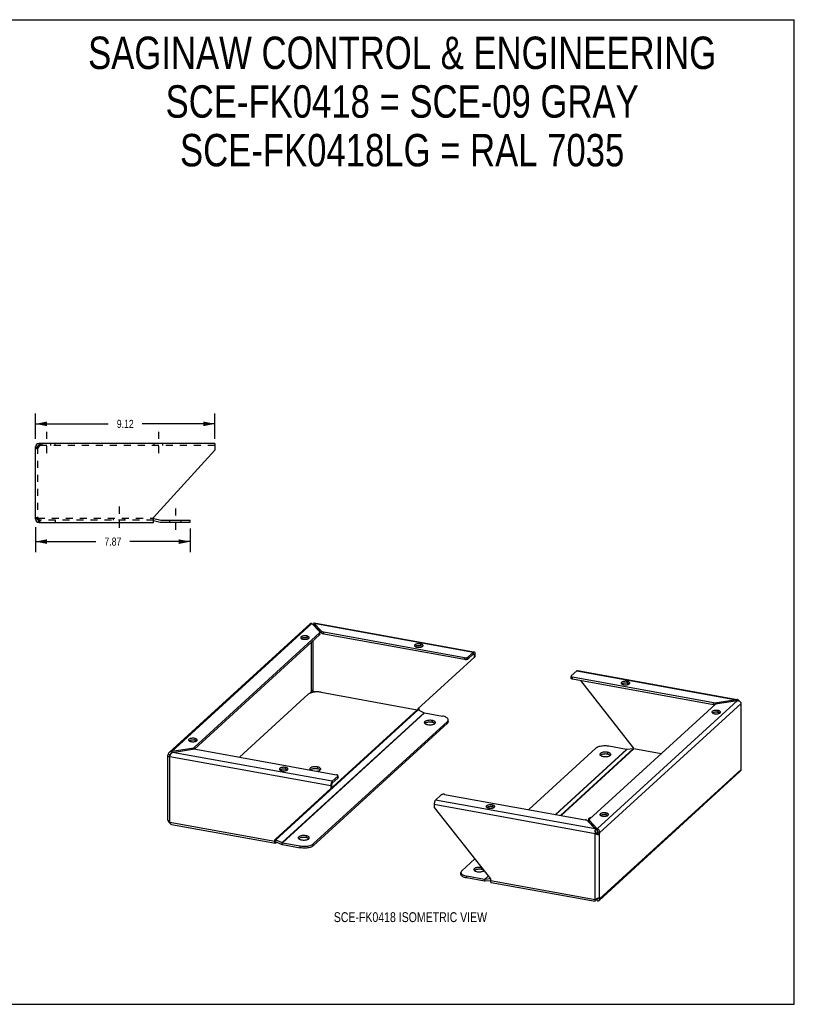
# Model space of a CAD drawing. Header units: inches. Extents: x 0 to 64.7, y 0 to 50.
# Tile 2 of 2: x 25.3 to 64.7, y 0 to 50. Entities that reach past the tile are written whole.
import ezdxf

# ---------------------------------------------------------------- set-up
doc = ezdxf.new("R2010")
doc.units = ezdxf.units.IN
doc.header["$LTSCALE"] = 3.558824
doc.header["$MEASUREMENT"] = 0
doc.linetypes.add('DASHED', pattern=[0.2, 0.1, -0.1])
doc.linetypes.add('HIDDEN', pattern=[0.2, 0.1, -0.1])
doc.layers.get('0').update_dxf_attribs({"linetype": 'CONTINUOUS'})
doc.layers.add('DEFAULT_2', color=8, linetype='HIDDEN')
doc.layers.add('DIMENSIONS', color=7, linetype='CONTINUOUS')
doc.styles.get("Standard").update_dxf_attribs({"font": 'txt', "width": 0.8})
doc.dimstyles.new('DIMSTYLE_1', dxfattribs={"dimtxt": 0.411765, "dimasz": 0.588235, "dimexe": 0.09, "dimexo": 0.07, "dimgap": 0.035, "dimtad": 0, "dimtih": 1, "dimtoh": 1, "dimzin": 4, "dimdsep": 46, "dimtxsty": 'Standard', "dimblk": '_FILLED', "dimblk1": '_FILLED', "dimblk2": '_FILLED', "dimcen": 0.09, "dimadec": 0, "dimazin": 0, "dimtfac": 1, "dimtofl": 0, "dimtmove": 0, "dimatfit": 3, "dimldrblk": '_FILLED', "dimfxl": 1, "dimtolj": 1, "dimtzin": 4, "dimarcsym": 0})

# ---------------------------------------------------------------- blocks, each defined once
blk = doc.blocks.new('_FILLED')
at = {"color": 0, "linetype": 'ByBlock'}
blk.add_solid([(0, 0), (-1, 0.2), (-1, -0.2)], dxfattribs=at)
blk = doc.blocks.new('*D3')
at = {"layer": 'DIMENSIONS', "color": 2, "linetype": 'Continuous'}
for p, q in [((26.144, 28.72), (26.144, 30.005)), ((35.267, 28.72), (35.267, 30.005)), ((26.144, 29.476), (29.841, 29.476)), ((35.267, 29.476), (31.57, 29.476))]:
    blk.add_line(p, q, dxfattribs=at)
at = {"layer": 'DIMENSIONS', "color": 2, "linetype": 'Continuous', "xscale": 0.5882352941, "yscale": 0.5882352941, "zscale": 0.5882352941, "rotation": 180}
blk.add_blockref('_FILLED', (26.144, 29.476), dxfattribs=at)
at = {"layer": 'DIMENSIONS', "color": 2, "linetype": 'Continuous', "xscale": 0.5882352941, "yscale": 0.5882352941, "zscale": 0.5882352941}
blk.add_blockref('_FILLED', (35.267, 29.476), dxfattribs=at)
at = {"layer": 'DIMENSIONS', "color": 2, "linetype": 'Continuous', "insert": (30.706, 29.682), "char_height": 0.4118, "width": 1.31765, "attachment_point": 2, "line_spacing_factor": 0.9}
blk.add_mtext('9.12', dxfattribs=at)
blk = doc.blocks.new('*D4')
at = {"layer": 'DIMENSIONS', "color": 2, "linetype": 'Continuous'}
for p, q in [((26.144, 24.23), (26.144, 22.967)), ((34.013, 24.17), (34.013, 22.967)), ((26.144, 23.496), (29.214, 23.496)), ((34.013, 23.496), (30.943, 23.496))]:
    blk.add_line(p, q, dxfattribs=at)
at = {"layer": 'DIMENSIONS', "color": 2, "linetype": 'Continuous', "xscale": 0.5882352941, "yscale": 0.5882352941, "zscale": 0.5882352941, "rotation": 180}
blk.add_blockref('_FILLED', (26.144, 23.496), dxfattribs=at)
at = {"layer": 'DIMENSIONS', "color": 2, "linetype": 'Continuous', "xscale": 0.5882352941, "yscale": 0.5882352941, "zscale": 0.5882352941}
blk.add_blockref('_FILLED', (34.013, 23.496), dxfattribs=at)
at = {"layer": 'DIMENSIONS', "color": 2, "linetype": 'Continuous', "insert": (30.078, 23.702), "char_height": 0.4118, "width": 1.31765, "attachment_point": 2, "line_spacing_factor": 0.9}
blk.add_mtext('7.87', dxfattribs=at)

msp = doc.modelspace()

# ---------------------------------------------------------------- linework, layer by layer
at = {"color": 7, "linetype": 'Continuous'}
for p, q in [((0, 50), (64.706, 50)), ((64.706, 0), (64.706, 50)), ((26.144, 28.308), (26.248, 28.308)), ((26.311, 28.475), (26.311, 28.371)), ((26.329, 28.371), (26.311, 28.371)), ((26.248, 24.641), (26.144, 24.641)), ((26.25, 24.669), (26.252, 24.679)), ((26.271, 24.594), (26.271, 24.667)), ((26.311, 24.475), (26.311, 24.579)), ((26.311, 24.579), (26.329, 24.579)), ((32.144, 24.574), (32.483, 24.483)), ((34.013, 24.478), (34.013, 24.582)), ((32.526, 24.478), (34.013, 24.478)), ((40.274, 19.275), (40.271, 19.27)), ((40.294, 19.358), (40.294, 19.263)), ((40.683, 18.85), (40.294, 19.263)), ((40.327, 19.227), (40.296, 19.233)), ((40.578, 18.765), (34.22, 12.957)), ((39.929, 18.705), (39.929, 18.61)), ((40.024, 18.576), (40.01, 18.584)), ((40.578, 18.765), (40.578, 18.86)), ((40.597, 18.802), (40.597, 18.86)), ((40.683, 18.85), (40.683, 18.945)), ((40.799, 18.8), (40.799, 18.895)), ((47.953, 17.504), (40.799, 18.8)), ((40.167, 15.878), (40.167, 18.39)), ((40.249, 15.891), (40.249, 18.465)), ((45.709, 18.298), (45.709, 18.203)), ((45.805, 18.169), (45.79, 18.178)), ((48.474, 17.639), (45.579, 15.001)), ((47.953, 17.504), (47.953, 17.599)), ((48.118, 17.53), (48.406, 17.793)), ((48.118, 17.53), (48.118, 17.625)), ((48.432, 17.76), (48.38, 17.769)), ((48.406, 17.793), (48.406, 17.888)), ((48.431, 17.77), (48.432, 17.76)), ((48.432, 17.76), (48.474, 17.798)), ((48.432, 17.76), (48.432, 17.601)), ((53.363, 16.558), (53.363, 16.653)), ((53.438, 16.511), (53.438, 16.606)), ((60.592, 15.216), (53.438, 16.511)), ((56.541, 13.016), (53.855, 16.436)), ((56.215, 16.395), (56.215, 16.3)), ((56.311, 16.266), (56.296, 16.275)), ((40.167, 15.878), (40.064, 15.785)), ((40.181, 15.924), (40.175, 15.909)), ((40.187, 15.939), (40.181, 15.924)), ((40.201, 15.967), (40.207, 15.958)), ((40.412, 15.862), (40.249, 15.891)), ((45.579, 15.001), (45.579, 14.951)), ((60.592, 15.216), (60.592, 15.311)), ((60.663, 15.208), (60.647, 15.209)), ((60.76, 15.26), (60.76, 15.309)), ((61.775, 15.467), (61.775, 15.421)), ((45.597, 14.943), (45.621, 14.965)), ((60.826, 14.92), (60.826, 14.825)), ((60.922, 14.791), (60.907, 14.8)), ((40.261, 8.05), (47.074, 14.274)), ((45.947, 14.273), (45.93, 14.26)), ((46.3, 14.412), (46.3, 14.317)), ((46.44, 14.261), (46.42, 14.275)), ((46.441, 14.26), (46.44, 14.261)), ((47.074, 14.274), (47.074, 14.369)), ((47.117, 14.357), (47.117, 14.452)), ((47.117, 14.357), (47.117, 14.351)), ((34.235, 13.503), (34.235, 13.408)), ((34.207, 12.957), (34.207, 13.04)), ((34.33, 13.374), (34.316, 13.382)), ((56.541, 12.967), (56.541, 13.016)), ((32.886, 12.681), (32.981, 12.664)), ((32.976, 12.632), (32.978, 12.648)), ((32.978, 12.648), (32.981, 12.664)), ((33.016, 12.696), (32.981, 12.664)), ((33.069, 12.834), (33.069, 12.765)), ((34.084, 12.945), (34.084, 12.992)), ((54.866, 12.658), (54.848, 12.645)), ((55.218, 12.797), (55.218, 12.702)), ((55.359, 12.646), (55.339, 12.66)), ((55.359, 12.645), (55.359, 12.646)), ((38.846, 12.028), (38.846, 11.933)), ((40.477, 12.052), (40.477, 11.957)), ((38.941, 11.899), (38.927, 11.907)), ((40.125, 11.914), (40.107, 11.9)), ((40.618, 11.901), (40.598, 11.916)), ((40.618, 11.9), (40.618, 11.901)), ((41.509, 11.492), (41.509, 11.587)), ((41.519, 11.513), (41.519, 11.587)), ((41.195, 11.149), (41.153, 11.11)), ((41.195, 11.149), (41.195, 10.99)), ((41.509, 11.492), (41.22, 11.229)), ((41.22, 11.229), (41.22, 11.324)), ((41.153, 10.951), (41.195, 10.99)), ((49.351, 10.125), (49.351, 10.03)), ((49.447, 9.996), (49.432, 10.005)), ((55.132, 9.718), (55.132, 9.623)), ((55.227, 9.589), (55.213, 9.598)), ((32.894, 9.33), (32.886, 9.331)), ((54.282, 9.35), (54.264, 9.337)), ((54.286, 9.352), (54.282, 9.35)), ((54.286, 9.269), (54.286, 9.332)), ((54.3, 9.237), (54.3, 9.332)), ((54.69, 8.824), (54.3, 9.237)), ((39.893, 8.559), (39.893, 8.464)), ((54.589, 8.903), (54.589, 8.85)), ((54.591, 8.676), (54.634, 8.715)), ((54.676, 8.648), (54.666, 8.663)), ((54.681, 8.64), (54.676, 8.648)), ((54.689, 8.653), (54.681, 8.639)), ((54.689, 8.631), (54.681, 8.64)), ((54.696, 8.667), (54.689, 8.653)), ((54.719, 8.6), (54.689, 8.631)), ((54.69, 8.919), (54.69, 8.824)), ((54.702, 8.682), (54.696, 8.667)), ((54.708, 8.697), (54.702, 8.682)), ((54.716, 8.728), (54.811, 8.711)), ((38.342, 8.315), (38.3, 8.277)), ((38.342, 8.315), (38.342, 8.39)), ((38.342, 8.304), (38.342, 8.315)), ((38.347, 8.286), (38.366, 8.353)), ((38.349, 8.262), (38.66, 8.122)), ((38.367, 8.254), (38.367, 8.186)), ((38.66, 8.122), (38.685, 8.21)), ((38.7, 8.11), (38.7, 8.205)), ((38.7, 8.11), (39.601, 7.947)), ((39.541, 8.421), (39.523, 8.407)), ((39.601, 7.947), (39.601, 8.042)), ((40.034, 8.408), (40.014, 8.423)), ((40.035, 8.407), (40.034, 8.408)), ((40.261, 8.05), (40.261, 8.145)), ((47.766, 6.6), (47.766, 6.695)), ((48.063, 6.415), (48.063, 6.51)), ((48.46, 6.806), (48.442, 6.792)), ((48.812, 6.939), (48.812, 6.849)), ((48.964, 6.251), (48.063, 6.415)), ((48.964, 6.251), (48.964, 6.346)), ((49.003, 6.249), (48.978, 6.346)), ((49.264, 6.272), (49.003, 6.249)), ((54.589, 5.249), (54.589, 5.301)), ((54.678, 5.372), (54.69, 5.359)), ((54.713, 5.381), (54.69, 5.359)), ((54.69, 5.264), (54.69, 5.359)), ((54.709, 5.393), (54.712, 5.387)), ((54.712, 5.387), (54.718, 5.372)), ((54.811, 5.361), (54.716, 5.378)), ((0, 0), (64.706, 0))]:
    msp.add_line(p, q, dxfattribs=at)
at = {"color": 2, "linetype": 'DASHED'}
for p, q in [((26.707, 29.063), (26.707, 27.783)), ((32.394, 29.063), (32.394, 27.783)), ((30.396, 25.271), (30.396, 23.991)), ((33.263, 25.17), (33.263, 23.889))]:
    msp.add_line(p, q, dxfattribs=at)
at = {"color": 3, "linetype": 'Continuous'}
for p, q in [((26.144, 24.641), (26.144, 28.308)), ((35.267, 28.475), (26.311, 28.475)), ((26.311, 28.308), (26.318, 28.334)), ((26.341, 28.406), (26.349, 28.426)), ((32.144, 24.724), (35.267, 28.134)), ((35.267, 28.475), (35.267, 28.134)), ((26.318, 24.615), (26.311, 24.641)), ((26.349, 24.524), (26.341, 24.544)), ((32.144, 24.475), (32.144, 24.724)), ((32.161, 24.677), (32.51, 24.584)), ((32.526, 24.582), (34.013, 24.582)), ((26.311, 24.475), (32.144, 24.475)), ((32.94, 12.79), (40.097, 19.328)), ((33.069, 12.834), (40.193, 19.342)), ((40.193, 19.342), (40.583, 18.929)), ((40.264, 19.267), (40.271, 19.27)), ((40.683, 18.945), (40.294, 19.358)), ((40.294, 19.358), (48.406, 17.888)), ((40.303, 19.373), (48.409, 17.905)), ((40.578, 18.86), (34.207, 13.04)), ((39.65, 18.579), (39.67, 18.567)), ((47.953, 17.599), (40.799, 18.895)), ((45.431, 18.172), (45.45, 18.161)), ((48.118, 17.625), (48.406, 17.888)), ((48.436, 17.9), (48.437, 17.9)), ((48.474, 17.798), (48.474, 17.639)), ((53.374, 16.673), (53.662, 16.937)), ((60.592, 15.311), (53.438, 16.606)), ((53.662, 16.937), (61.775, 15.467)), ((53.692, 16.948), (61.805, 15.479)), ((55.937, 16.27), (55.956, 16.258)), ((36.505, 12.549), (40.001, 15.742)), ((40.661, 15.845), (45.546, 14.961)), ((45.621, 15.04), (45.621, 14.965)), ((54.305, 9.4), (60.676, 15.221)), ((61.814, 15.427), (54.69, 8.919)), ((54.811, 8.711), (61.997, 15.275)), ((61.775, 15.467), (60.76, 15.309)), ((60.798, 15.268), (61.814, 15.427)), ((61.992, 15.296), (61.997, 15.275)), ((62.004, 15.271), (61.997, 15.275)), ((61.997, 11.925), (61.997, 15.275)), ((61.998, 15.257), (62, 15.252)), ((62.011, 11.993), (62.011, 15.263)), ((38.342, 8.379), (45.546, 14.961)), ((38.366, 8.353), (45.586, 14.948)), ((38.685, 8.21), (45.904, 14.805)), ((38.7, 8.205), (45.919, 14.801)), ((45.586, 14.948), (45.904, 14.805)), ((45.919, 14.801), (46.82, 14.637)), ((60.548, 14.795), (60.567, 14.783)), ((40.261, 8.145), (47.074, 14.369)), ((33.956, 13.377), (33.976, 13.365)), ((54.622, 13.002), (51.211, 9.886)), ((56.183, 12.942), (55.282, 13.105)), ((32.872, 9.344), (32.872, 12.554)), ((32.933, 12.576), (32.903, 12.564)), ((32.97, 9.242), (32.97, 12.592)), ((32.97, 12.592), (41.153, 11.11)), ((34.084, 12.992), (33.069, 12.834)), ((33.108, 12.793), (34.123, 12.952)), ((41.22, 11.324), (33.108, 12.793)), ((34.291, 12.95), (41.445, 11.654)), ((56.183, 12.942), (52.569, 9.64)), ((56.198, 12.941), (52.582, 9.638)), ((56.517, 12.969), (52.823, 9.594)), ((56.556, 12.967), (52.857, 9.588)), ((56.517, 12.969), (56.198, 12.941)), ((57.936, 12.717), (56.556, 12.967)), ((38.567, 11.902), (38.587, 11.89)), ((41.509, 11.587), (41.22, 11.324)), ((54.786, 5.279), (61.943, 11.817)), ((54.811, 5.361), (61.997, 11.925)), ((41.153, 11.11), (41.153, 10.951)), ((38.3, 8.352), (41.153, 10.951)), ((46.765, 10.635), (46.477, 10.372)), ((46.93, 10.661), (54.084, 9.366)), ((46.409, 10.158), (54.591, 8.676)), ((46.409, 10.158), (46.409, 9.999)), ((54.589, 8.903), (46.477, 10.372)), ((46.409, 9.999), (49.262, 6.367)), ((49.073, 9.999), (49.093, 9.988)), ((54.854, 9.593), (54.873, 9.581)), ((32.886, 9.331), (32.891, 9.31)), ((32.903, 9.314), (32.917, 9.295)), ((32.97, 9.242), (38.3, 8.277)), ((33.058, 9.131), (38.338, 8.175)), ((54.2, 9.316), (54.589, 8.903)), ((54.282, 9.445), (54.263, 9.431)), ((54.265, 9.336), (54.285, 9.321)), ((54.69, 8.919), (54.3, 9.332)), ((54.591, 5.326), (54.591, 8.676)), ((54.655, 8.633), (54.633, 8.646)), ((54.811, 5.361), (54.811, 8.711)), ((38.3, 8.277), (38.3, 8.352)), ((38.338, 8.175), (38.337, 8.175)), ((38.366, 8.353), (38.685, 8.21)), ((38.417, 8.232), (38.367, 8.186)), ((38.7, 8.205), (39.601, 8.042)), ((48.467, 7.379), (47.809, 6.778)), ((48.964, 6.346), (48.063, 6.51)), ((49.147, 6.514), (48.964, 6.346)), ((49.153, 6.505), (48.978, 6.346)), ((49.259, 6.37), (48.978, 6.346)), ((49.262, 6.367), (49.262, 6.291)), ((49.262, 6.291), (54.591, 5.326)), ((49.3, 6.189), (54.58, 5.233)), ((54.576, 5.254), (54.576, 5.243)), ((54.585, 5.305), (54.581, 5.285)), ((54.591, 5.326), (54.585, 5.305)), ((54.591, 5.326), (54.612, 5.336)), ((54.619, 5.339), (54.69, 5.264)), ((54.655, 5.358), (54.676, 5.371)), ((54.719, 5.4), (54.738, 5.391)), ((54.812, 5.34), (54.811, 5.361))]:
    msp.add_line(p, q, dxfattribs=at)
for points in [[(26.193, 28.226), (26.178, 28.24), (26.166, 28.254), (26.157, 28.267), (26.15, 28.281), (26.145, 28.295), (26.144, 28.308)], [(26.311, 28.308), (26.289, 28.295), (26.267, 28.281), (26.247, 28.267), (26.227, 28.254), (26.209, 28.24), (26.193, 28.226)], [(26.318, 28.334), (26.326, 28.36), (26.333, 28.384), (26.341, 28.406)], [(26.349, 28.426), (26.356, 28.443), (26.364, 28.457), (26.371, 28.467), (26.379, 28.473), (26.387, 28.475)], [(26.144, 24.641), (26.145, 24.655), (26.15, 24.669), (26.157, 24.683), (26.166, 24.696), (26.178, 24.71), (26.193, 24.724)], [(26.193, 24.724), (26.209, 24.71), (26.227, 24.696), (26.247, 24.683), (26.267, 24.669), (26.289, 24.655), (26.311, 24.641)], [(26.341, 24.544), (26.333, 24.566), (26.326, 24.59), (26.318, 24.615)], [(26.387, 24.475), (26.379, 24.477), (26.371, 24.483), (26.364, 24.493), (26.356, 24.507), (26.349, 24.524)], [(40.097, 19.328), (40.101, 19.331), (40.116, 19.34), (40.133, 19.346), (40.152, 19.349), (40.172, 19.347), (40.193, 19.342)], [(40.294, 19.358), (40.297, 19.367), (40.301, 19.372), (40.303, 19.373)], [(39.929, 18.705), (39.896, 18.709), (39.863, 18.712), (39.828, 18.712), (39.794, 18.71), (39.762, 18.706), (39.731, 18.7), (39.702, 18.693), (39.677, 18.683), (39.657, 18.672), (39.64, 18.66), (39.629, 18.646), (39.622, 18.633), (39.621, 18.623)], [(39.621, 18.623), (39.622, 18.619), (39.626, 18.605), (39.636, 18.592), (39.65, 18.579)], [(39.67, 18.567), (39.694, 18.557), (39.72, 18.549), (39.751, 18.542)], [(39.751, 18.542), (39.784, 18.537), (39.817, 18.535), (39.851, 18.535), (39.885, 18.536), (39.918, 18.54), (39.949, 18.546), (39.978, 18.554), (40.003, 18.564), (40.023, 18.575)], [(40.059, 18.623), (40.058, 18.628), (40.054, 18.642), (40.044, 18.655), (40.029, 18.668), (40.01, 18.679), (39.986, 18.69), (39.959, 18.698), (39.929, 18.705)], [(40.023, 18.575), (40.04, 18.587), (40.051, 18.6), (40.057, 18.614), (40.059, 18.623)], [(40.578, 18.86), (40.588, 18.871), (40.595, 18.883), (40.597, 18.894), (40.597, 18.897)], [(40.597, 18.897), (40.596, 18.906), (40.591, 18.918), (40.583, 18.929)], [(40.683, 18.945), (40.695, 18.934), (40.711, 18.924), (40.729, 18.915), (40.75, 18.907), (40.774, 18.9), (40.799, 18.895)], [(45.709, 18.298), (45.677, 18.303), (45.643, 18.305), (45.609, 18.305), (45.575, 18.304), (45.542, 18.3), (45.511, 18.294), (45.483, 18.286), (45.458, 18.276), (45.437, 18.265), (45.421, 18.253), (45.409, 18.24), (45.403, 18.226), (45.402, 18.217)], [(45.402, 18.217), (45.402, 18.212), (45.406, 18.198), (45.416, 18.185), (45.431, 18.172)], [(45.45, 18.161), (45.474, 18.15), (45.501, 18.142), (45.531, 18.135)], [(45.531, 18.135), (45.564, 18.131), (45.598, 18.128), (45.632, 18.128), (45.666, 18.13), (45.699, 18.134), (45.73, 18.14), (45.758, 18.147), (45.783, 18.157), (45.804, 18.168)], [(45.839, 18.217), (45.839, 18.221), (45.834, 18.235), (45.825, 18.248), (45.81, 18.261), (45.79, 18.273), (45.767, 18.283), (45.74, 18.291), (45.709, 18.298)], [(45.804, 18.168), (45.82, 18.18), (45.832, 18.194), (45.838, 18.207), (45.839, 18.217)], [(47.953, 17.599), (47.972, 17.597), (47.991, 17.595), (48.01, 17.595), (48.03, 17.596), (48.049, 17.598), (48.066, 17.602), (48.083, 17.606), (48.097, 17.612), (48.109, 17.618), (48.118, 17.625)], [(48.406, 17.888), (48.417, 17.896), (48.427, 17.9), (48.436, 17.9)], [(48.437, 17.9), (48.446, 17.896), (48.454, 17.888), (48.461, 17.876), (48.467, 17.86), (48.471, 17.842), (48.473, 17.822), (48.474, 17.798)], [(53.374, 16.673), (53.368, 16.666), (53.364, 16.658), (53.363, 16.653)], [(53.363, 16.653), (53.364, 16.65), (53.366, 16.642), (53.372, 16.634), (53.38, 16.627), (53.391, 16.621), (53.405, 16.615), (53.42, 16.61), (53.438, 16.606)], [(53.662, 16.937), (53.673, 16.944), (53.683, 16.948), (53.692, 16.948)], [(56.215, 16.395), (56.182, 16.4), (56.149, 16.403), (56.115, 16.403), (56.081, 16.401), (56.048, 16.397), (56.017, 16.391), (55.989, 16.383), (55.964, 16.374), (55.943, 16.363), (55.926, 16.35), (55.915, 16.337), (55.909, 16.323), (55.907, 16.314)], [(55.907, 16.314), (55.908, 16.309), (55.912, 16.296), (55.922, 16.282), (55.937, 16.27)], [(55.956, 16.258), (55.98, 16.248), (56.007, 16.24), (56.037, 16.233)], [(56.037, 16.233), (56.07, 16.228), (56.103, 16.226), (56.138, 16.225), (56.172, 16.227), (56.205, 16.231), (56.236, 16.237), (56.264, 16.245), (56.289, 16.255), (56.31, 16.266)], [(56.345, 16.314), (56.345, 16.319), (56.34, 16.333), (56.33, 16.346), (56.316, 16.359), (56.296, 16.37), (56.273, 16.38), (56.246, 16.389), (56.215, 16.395)], [(56.31, 16.266), (56.326, 16.278), (56.337, 16.291), (56.344, 16.305), (56.345, 16.314)], [(40.661, 15.845), (40.599, 15.855), (40.536, 15.86), (40.471, 15.863), (40.405, 15.862), (40.341, 15.857), (40.278, 15.849), (40.219, 15.838), (40.164, 15.824), (40.114, 15.807), (40.069, 15.788), (40.032, 15.766), (40.001, 15.742)], [(60.592, 15.311), (60.619, 15.307), (60.647, 15.304), (60.675, 15.303), (60.704, 15.303), (60.732, 15.305), (60.76, 15.309)], [(60.798, 15.268), (60.772, 15.263), (60.748, 15.257), (60.726, 15.249), (60.706, 15.241), (60.69, 15.231), (60.676, 15.221)], [(61.825, 15.476), (61.81, 15.477), (61.793, 15.474), (61.775, 15.467)], [(61.814, 15.427), (61.841, 15.423), (61.867, 15.416), (61.892, 15.406), (61.916, 15.393), (61.937, 15.377), (61.955, 15.359), (61.971, 15.339), (61.983, 15.318), (61.992, 15.296)], [(61.858, 15.46), (61.843, 15.47), (61.827, 15.475), (61.825, 15.476)], [(61.899, 15.402), (61.895, 15.411), (61.884, 15.431), (61.872, 15.447), (61.858, 15.46)], [(62.011, 15.263), (62.011, 15.263), (62.009, 15.267), (62.004, 15.271)], [(45.546, 14.961), (45.553, 14.959), (45.56, 14.958), (45.566, 14.956), (45.573, 14.954), (45.579, 14.951), (45.586, 14.948)], [(45.621, 14.965), (45.62, 14.94), (45.619, 14.933)], [(45.904, 14.805), (45.907, 14.804), (45.909, 14.803), (45.912, 14.802), (45.914, 14.802), (45.917, 14.801), (45.919, 14.801)], [(47.117, 14.452), (47.114, 14.473), (47.103, 14.499), (47.084, 14.525), (47.056, 14.549), (47.021, 14.571), (46.98, 14.592), (46.932, 14.61), (46.879, 14.625), (46.82, 14.637)], [(60.826, 14.92), (60.793, 14.925), (60.76, 14.928), (60.726, 14.928), (60.692, 14.926), (60.659, 14.922), (60.628, 14.916), (60.6, 14.908), (60.575, 14.899), (60.554, 14.888), (60.537, 14.875), (60.526, 14.862), (60.52, 14.848), (60.519, 14.839)], [(60.519, 14.839), (60.519, 14.834), (60.523, 14.821), (60.533, 14.807), (60.548, 14.795)], [(60.567, 14.783), (60.591, 14.773), (60.618, 14.765), (60.648, 14.758)], [(60.648, 14.758), (60.681, 14.753), (60.714, 14.751), (60.749, 14.75), (60.783, 14.752), (60.816, 14.756), (60.847, 14.762), (60.875, 14.77), (60.9, 14.78), (60.921, 14.791)], [(60.956, 14.839), (60.956, 14.844), (60.951, 14.858), (60.941, 14.871), (60.927, 14.884), (60.907, 14.895), (60.884, 14.905), (60.857, 14.914), (60.826, 14.92)], [(60.921, 14.791), (60.937, 14.803), (60.949, 14.816), (60.955, 14.83), (60.956, 14.839)], [(46.3, 14.412), (46.261, 14.417), (46.223, 14.421), (46.182, 14.422), (46.142, 14.42), (46.103, 14.417), (46.066, 14.411), (46.031, 14.403), (45.999, 14.393), (45.971, 14.381), (45.947, 14.368), (45.928, 14.354), (45.915, 14.338), (45.906, 14.322), (45.904, 14.307)], [(45.904, 14.307), (45.907, 14.29), (45.916, 14.274), (45.93, 14.259), (45.95, 14.244), (45.974, 14.231), (46.003, 14.22), (46.035, 14.21), (46.071, 14.203)], [(46.071, 14.203), (46.109, 14.197), (46.148, 14.194), (46.188, 14.193), (46.228, 14.194), (46.267, 14.198), (46.304, 14.204), (46.339, 14.212), (46.371, 14.221), (46.399, 14.233), (46.423, 14.246), (46.442, 14.261), (46.456, 14.276), (46.464, 14.292), (46.466, 14.307)], [(46.466, 14.307), (46.463, 14.325), (46.454, 14.34), (46.44, 14.356), (46.42, 14.37), (46.396, 14.383), (46.367, 14.394), (46.335, 14.404), (46.3, 14.412)], [(47.074, 14.369), (47.096, 14.394), (47.111, 14.42), (47.117, 14.446), (47.117, 14.452)], [(34.235, 13.503), (34.202, 13.507), (34.168, 13.51), (34.134, 13.51), (34.1, 13.508), (34.067, 13.504), (34.036, 13.498), (34.008, 13.49), (33.983, 13.481), (33.962, 13.47), (33.946, 13.458), (33.934, 13.444), (33.928, 13.431), (33.927, 13.421)], [(34.364, 13.421), (34.364, 13.426), (34.36, 13.44), (34.35, 13.453), (34.335, 13.466), (34.316, 13.477), (34.292, 13.487), (34.265, 13.496), (34.235, 13.503)], [(33.927, 13.421), (33.927, 13.417), (33.932, 13.403), (33.941, 13.389), (33.956, 13.377)], [(33.976, 13.365), (33.999, 13.355), (34.026, 13.347), (34.057, 13.34)], [(34.057, 13.34), (34.089, 13.335), (34.123, 13.333), (34.157, 13.333), (34.191, 13.334), (34.224, 13.338), (34.255, 13.344), (34.283, 13.352), (34.308, 13.362), (34.329, 13.373)], [(34.084, 12.992), (34.111, 12.997), (34.135, 13.004), (34.157, 13.011), (34.177, 13.02), (34.193, 13.029), (34.207, 13.04)], [(34.329, 13.373), (34.345, 13.385), (34.357, 13.398), (34.363, 13.412), (34.364, 13.421)], [(55.282, 13.105), (55.22, 13.114), (55.157, 13.12), (55.092, 13.123), (55.027, 13.121), (54.962, 13.117), (54.9, 13.109), (54.84, 13.098), (54.785, 13.084), (54.735, 13.067), (54.69, 13.047), (54.653, 13.026), (54.622, 13.002)], [(32.872, 12.613), (32.872, 12.618), (32.874, 12.639), (32.878, 12.66), (32.886, 12.681)], [(32.883, 12.554), (32.876, 12.575), (32.873, 12.596), (32.872, 12.613)], [(32.903, 12.564), (32.892, 12.559), (32.883, 12.554)], [(32.94, 12.79), (32.927, 12.776), (32.912, 12.756), (32.9, 12.732), (32.891, 12.707), (32.886, 12.681)], [(32.97, 12.592), (32.951, 12.583), (32.933, 12.576)], [(33.069, 12.834), (33.042, 12.834), (33.016, 12.829), (32.991, 12.821), (32.967, 12.81), (32.946, 12.795), (32.94, 12.79)], [(32.97, 12.592), (32.978, 12.615), (32.988, 12.639)], [(32.988, 12.639), (32.999, 12.664), (33.011, 12.688), (33.025, 12.711), (33.04, 12.733), (33.056, 12.752), (33.073, 12.769), (33.09, 12.783), (33.108, 12.793)], [(34.291, 12.95), (34.264, 12.954), (34.236, 12.956), (34.208, 12.957), (34.179, 12.957), (34.151, 12.955), (34.123, 12.952)], [(55.218, 12.797), (55.18, 12.802), (55.141, 12.805), (55.101, 12.806), (55.061, 12.805), (55.022, 12.802), (54.985, 12.796), (54.95, 12.788), (54.918, 12.778), (54.89, 12.766), (54.866, 12.753), (54.847, 12.739), (54.833, 12.723), (54.825, 12.707), (54.823, 12.692)], [(54.823, 12.692), (54.826, 12.675), (54.835, 12.659), (54.849, 12.644), (54.869, 12.629), (54.893, 12.616), (54.922, 12.605), (54.954, 12.595), (54.989, 12.588)], [(54.989, 12.588), (55.028, 12.582), (55.067, 12.579), (55.107, 12.578), (55.147, 12.579), (55.186, 12.583), (55.223, 12.588), (55.258, 12.596), (55.29, 12.606), (55.318, 12.618), (55.342, 12.631), (55.361, 12.646), (55.374, 12.661), (55.383, 12.677), (55.385, 12.692)], [(55.385, 12.692), (55.382, 12.709), (55.373, 12.725), (55.359, 12.741), (55.339, 12.755), (55.315, 12.768), (55.286, 12.779), (55.254, 12.789), (55.218, 12.797)], [(56.198, 12.941), (56.196, 12.941), (56.193, 12.941), (56.191, 12.941), (56.188, 12.941), (56.186, 12.941), (56.183, 12.942)], [(56.543, 12.969), (56.536, 12.969), (56.53, 12.969), (56.523, 12.969), (56.517, 12.969)], [(56.556, 12.967), (56.55, 12.968), (56.543, 12.969)], [(38.846, 12.028), (38.813, 12.032), (38.78, 12.035), (38.745, 12.035), (38.711, 12.033), (38.678, 12.029), (38.647, 12.023), (38.619, 12.015), (38.594, 12.006), (38.573, 11.995), (38.557, 11.983), (38.545, 11.969), (38.539, 11.956), (38.538, 11.946)], [(38.975, 11.946), (38.975, 11.951), (38.971, 11.965), (38.961, 11.978), (38.946, 11.991), (38.927, 12.002), (38.903, 12.012), (38.876, 12.021), (38.846, 12.028)], [(40.477, 12.052), (40.439, 12.058), (40.4, 12.061), (40.36, 12.062), (40.32, 12.061), (40.281, 12.057), (40.244, 12.052), (40.209, 12.044), (40.177, 12.034), (40.149, 12.022), (40.125, 12.009), (40.106, 11.994), (40.092, 11.979), (40.084, 11.963), (40.082, 11.948)], [(40.644, 11.948), (40.641, 11.965), (40.632, 11.981), (40.618, 11.996), (40.598, 12.011), (40.574, 12.024), (40.545, 12.035), (40.513, 12.045), (40.477, 12.052)], [(38.538, 11.946), (38.538, 11.942), (38.543, 11.928), (38.553, 11.914), (38.567, 11.902)], [(38.587, 11.89), (38.61, 11.88), (38.637, 11.872), (38.668, 11.865)], [(38.668, 11.865), (38.701, 11.86), (38.734, 11.858), (38.768, 11.857), (38.802, 11.859), (38.835, 11.863), (38.866, 11.869), (38.894, 11.877), (38.919, 11.887), (38.94, 11.898)], [(38.94, 11.898), (38.957, 11.91), (38.968, 11.923), (38.974, 11.937), (38.975, 11.946)], [(40.082, 11.948), (40.085, 11.931), (40.094, 11.915), (40.108, 11.899), (40.114, 11.895)], [(40.433, 11.837), (40.445, 11.839), (40.482, 11.844), (40.517, 11.852), (40.549, 11.862), (40.577, 11.874), (40.601, 11.887), (40.62, 11.901), (40.633, 11.917), (40.642, 11.933), (40.644, 11.948)], [(41.517, 11.618), (41.511, 11.626), (41.503, 11.633), (41.492, 11.64), (41.478, 11.646), (41.463, 11.65), (41.445, 11.654)], [(41.509, 11.587), (41.515, 11.595), (41.519, 11.602), (41.519, 11.608)], [(41.519, 11.608), (41.519, 11.61), (41.517, 11.618)], [(61.997, 11.925), (61.992, 11.899), (61.983, 11.874), (61.971, 11.851), (61.955, 11.83), (61.943, 11.817)], [(61.997, 11.925), (62.004, 11.946), (62.009, 11.967), (62.011, 11.989), (62.011, 11.993)], [(41.156, 11.16), (41.154, 11.135), (41.153, 11.11)], [(41.181, 11.259), (41.173, 11.236), (41.166, 11.211), (41.16, 11.186), (41.156, 11.16)], [(41.22, 11.324), (41.21, 11.312), (41.2, 11.297), (41.19, 11.279), (41.181, 11.259)], [(46.93, 10.661), (46.911, 10.664), (46.892, 10.665), (46.872, 10.665), (46.853, 10.664), (46.834, 10.662), (46.816, 10.659), (46.8, 10.654), (46.786, 10.649), (46.774, 10.642), (46.765, 10.635)], [(46.477, 10.372), (46.466, 10.36), (46.456, 10.345), (46.446, 10.327), (46.437, 10.307), (46.429, 10.284), (46.422, 10.259), (46.416, 10.234), (46.412, 10.208), (46.41, 10.183), (46.409, 10.158)], [(49.351, 10.125), (49.319, 10.13), (49.285, 10.132), (49.251, 10.133), (49.217, 10.131), (49.184, 10.127), (49.153, 10.121), (49.125, 10.113), (49.1, 10.103), (49.079, 10.092), (49.063, 10.08), (49.051, 10.067), (49.045, 10.053), (49.044, 10.044)], [(49.044, 10.044), (49.044, 10.039), (49.049, 10.025), (49.058, 10.012), (49.073, 9.999)], [(49.481, 10.044), (49.481, 10.048), (49.476, 10.062), (49.467, 10.076), (49.452, 10.088), (49.432, 10.1), (49.409, 10.11), (49.382, 10.118), (49.351, 10.125)], [(49.446, 9.995), (49.462, 10.008), (49.474, 10.021), (49.48, 10.035), (49.481, 10.044)], [(49.093, 9.988), (49.116, 9.978), (49.143, 9.969), (49.174, 9.963)], [(49.174, 9.963), (49.206, 9.958), (49.24, 9.955), (49.274, 9.955), (49.308, 9.957), (49.341, 9.961), (49.372, 9.967), (49.4, 9.975), (49.425, 9.984), (49.446, 9.995)], [(55.132, 9.718), (55.099, 9.723), (55.066, 9.726), (55.032, 9.726), (54.997, 9.724), (54.965, 9.72), (54.934, 9.714), (54.905, 9.706), (54.88, 9.697), (54.86, 9.685), (54.843, 9.673), (54.832, 9.66), (54.825, 9.646), (54.824, 9.637)], [(54.824, 9.637), (54.825, 9.632), (54.829, 9.619), (54.839, 9.605), (54.854, 9.593)], [(54.873, 9.581), (54.897, 9.571), (54.924, 9.563), (54.954, 9.556)], [(54.954, 9.556), (54.987, 9.551), (55.02, 9.549), (55.054, 9.548), (55.088, 9.55), (55.121, 9.554), (55.152, 9.56), (55.181, 9.568), (55.206, 9.578), (55.226, 9.589)], [(55.262, 9.637), (55.261, 9.642), (55.257, 9.656), (55.247, 9.669), (55.232, 9.682), (55.213, 9.693), (55.189, 9.703), (55.162, 9.712), (55.132, 9.718)], [(55.226, 9.589), (55.243, 9.601), (55.254, 9.614), (55.261, 9.628), (55.262, 9.637)], [(32.872, 9.344), (32.873, 9.347), (32.876, 9.35), (32.883, 9.354)], [(32.886, 9.331), (32.878, 9.335), (32.874, 9.339), (32.872, 9.343), (32.872, 9.344)], [(32.883, 9.354), (32.892, 9.334), (32.903, 9.314)], [(32.891, 9.31), (32.9, 9.288), (32.912, 9.268), (32.927, 9.248)], [(32.917, 9.295), (32.933, 9.276), (32.951, 9.258), (32.97, 9.242)], [(32.927, 9.248), (32.946, 9.23), (32.967, 9.214), (32.984, 9.204)], [(33.058, 9.131), (33.056, 9.131), (33.04, 9.137), (33.025, 9.146), (33.011, 9.159), (32.999, 9.176), (32.988, 9.195), (32.978, 9.217), (32.97, 9.242)], [(54.2, 9.316), (54.187, 9.327), (54.172, 9.336), (54.154, 9.345), (54.133, 9.353), (54.109, 9.36), (54.084, 9.366)], [(54.263, 9.431), (54.249, 9.415), (54.241, 9.399), (54.239, 9.384)], [(54.239, 9.384), (54.242, 9.367), (54.251, 9.351), (54.265, 9.336)], [(54.401, 9.488), (54.366, 9.48), (54.334, 9.47), (54.306, 9.458), (54.282, 9.445)], [(54.305, 9.4), (54.295, 9.389), (54.288, 9.378), (54.286, 9.366), (54.286, 9.364)], [(54.286, 9.364), (54.287, 9.354), (54.292, 9.343), (54.3, 9.332)], [(39.893, 8.559), (39.855, 8.565), (39.816, 8.568), (39.776, 8.569), (39.736, 8.568), (39.697, 8.564), (39.66, 8.559), (39.625, 8.551), (39.593, 8.541), (39.565, 8.529), (39.541, 8.516), (39.522, 8.501), (39.508, 8.486), (39.5, 8.47), (39.498, 8.455)], [(40.06, 8.455), (40.057, 8.472), (40.048, 8.488), (40.034, 8.503), (40.014, 8.518), (39.99, 8.531), (39.961, 8.542), (39.929, 8.552), (39.893, 8.559)], [(54.589, 8.903), (54.586, 8.89), (54.582, 8.874), (54.58, 8.854), (54.577, 8.832), (54.576, 8.808)], [(54.576, 8.808), (54.576, 8.783), (54.578, 8.756)], [(54.578, 8.756), (54.581, 8.729), (54.585, 8.702), (54.591, 8.676)], [(54.633, 8.646), (54.612, 8.661), (54.591, 8.676)], [(54.719, 8.6), (54.698, 8.61), (54.676, 8.621), (54.655, 8.633)], [(54.811, 8.711), (54.812, 8.738), (54.81, 8.765), (54.804, 8.791), (54.794, 8.817), (54.782, 8.84), (54.767, 8.862), (54.75, 8.881), (54.731, 8.897), (54.711, 8.91), (54.69, 8.919)], [(54.811, 8.711), (54.801, 8.69), (54.788, 8.67), (54.774, 8.651), (54.757, 8.633), (54.738, 8.616), (54.719, 8.6)], [(38.337, 8.175), (38.327, 8.179), (38.319, 8.187), (38.312, 8.199), (38.307, 8.214), (38.303, 8.233), (38.3, 8.253), (38.3, 8.277)], [(38.367, 8.186), (38.357, 8.179), (38.346, 8.175), (38.338, 8.175)], [(38.342, 8.362), (38.347, 8.36), (38.353, 8.358), (38.36, 8.356), (38.366, 8.353)], [(38.685, 8.21), (38.687, 8.209), (38.69, 8.208), (38.692, 8.207), (38.695, 8.206), (38.697, 8.206), (38.7, 8.205)], [(39.498, 8.455), (39.501, 8.438), (39.51, 8.422), (39.524, 8.406), (39.544, 8.392), (39.568, 8.379), (39.597, 8.368), (39.629, 8.358), (39.665, 8.35)], [(39.601, 8.042), (39.663, 8.033), (39.726, 8.027), (39.791, 8.025), (39.856, 8.026), (39.921, 8.03), (39.983, 8.038), (40.043, 8.049), (40.098, 8.063), (40.148, 8.08), (40.193, 8.1), (40.23, 8.121), (40.261, 8.145)], [(39.665, 8.35), (39.703, 8.345), (39.742, 8.342), (39.782, 8.341), (39.822, 8.342), (39.861, 8.346), (39.898, 8.351), (39.933, 8.359), (39.965, 8.369), (39.993, 8.381), (40.017, 8.394), (40.036, 8.408), (40.05, 8.424), (40.058, 8.44), (40.06, 8.455)], [(47.809, 6.778), (47.787, 6.753), (47.772, 6.727), (47.766, 6.701), (47.766, 6.695)], [(47.766, 6.695), (47.769, 6.674), (47.78, 6.648), (47.799, 6.623)], [(47.799, 6.623), (47.827, 6.598), (47.862, 6.576), (47.903, 6.555), (47.951, 6.537), (48.004, 6.522), (48.063, 6.51)], [(48.808, 6.945), (48.774, 6.95), (48.735, 6.953), (48.695, 6.954), (48.655, 6.953), (48.616, 6.949), (48.579, 6.943), (48.544, 6.935), (48.512, 6.926), (48.484, 6.914), (48.46, 6.901), (48.441, 6.886), (48.427, 6.871), (48.419, 6.855), (48.417, 6.84)], [(48.417, 6.84), (48.42, 6.822), (48.429, 6.807), (48.443, 6.791), (48.463, 6.777), (48.487, 6.764), (48.516, 6.753), (48.548, 6.743), (48.583, 6.735)], [(48.583, 6.735), (48.622, 6.73), (48.66, 6.726), (48.7, 6.725), (48.74, 6.727), (48.78, 6.73), (48.817, 6.736), (48.852, 6.744), (48.884, 6.754), (48.912, 6.766), (48.936, 6.779), (48.937, 6.78)], [(48.978, 6.346), (48.976, 6.346), (48.974, 6.346), (48.971, 6.346), (48.969, 6.346), (48.966, 6.346), (48.964, 6.346)], [(49.262, 6.291), (49.263, 6.268), (49.265, 6.247), (49.269, 6.229), (49.275, 6.214), (49.282, 6.202), (49.29, 6.194), (49.299, 6.19), (49.3, 6.189)], [(54.581, 5.285), (54.578, 5.268), (54.576, 5.254)], [(54.576, 5.243), (54.577, 5.236), (54.58, 5.233), (54.58, 5.233)], [(54.58, 5.233), (54.582, 5.234), (54.586, 5.24), (54.589, 5.249)], [(54.612, 5.336), (54.633, 5.346), (54.655, 5.358)], [(54.676, 5.371), (54.698, 5.385), (54.719, 5.4)], [(54.69, 5.264), (54.711, 5.259), (54.731, 5.258), (54.75, 5.26), (54.767, 5.266), (54.782, 5.275), (54.786, 5.279)], [(54.738, 5.391), (54.757, 5.384), (54.788, 5.371)], [(54.786, 5.279), (54.794, 5.288), (54.804, 5.303), (54.81, 5.321), (54.812, 5.34)], [(54.788, 5.371), (54.801, 5.365), (54.811, 5.361)]]:
    msp.add_lwpolyline(points, dxfattribs=at)
at = {"color": 7, "linetype": 'Continuous'}
for points in [[(26.252, 28.271), (26.25, 28.281), (26.249, 28.295), (26.248, 28.308)], [(26.248, 24.641), (26.249, 24.655), (26.25, 24.669)], [(40.277, 19.269), (40.272, 19.265), (40.268, 19.262)], [(40.29, 19.31), (40.286, 19.299), (40.28, 19.287), (40.274, 19.275)], [(40.285, 19.271), (40.284, 19.271), (40.281, 19.27), (40.277, 19.269)], [(40.294, 19.263), (40.291, 19.267), (40.287, 19.269), (40.285, 19.271)], [(39.929, 18.61), (39.896, 18.614), (39.863, 18.617), (39.828, 18.617), (39.794, 18.615), (39.762, 18.611), (39.731, 18.605), (39.702, 18.598), (39.677, 18.588), (39.657, 18.577)], [(40.01, 18.584), (39.986, 18.595), (39.959, 18.603), (39.929, 18.61)], [(40.597, 18.802), (40.597, 18.799), (40.595, 18.788), (40.588, 18.776), (40.578, 18.765)], [(40.799, 18.8), (40.774, 18.805), (40.75, 18.812), (40.729, 18.82), (40.711, 18.829), (40.695, 18.839), (40.683, 18.85)], [(45.709, 18.203), (45.677, 18.208), (45.643, 18.21), (45.609, 18.21), (45.575, 18.209), (45.542, 18.205), (45.511, 18.199), (45.483, 18.191), (45.458, 18.181), (45.437, 18.17)], [(45.79, 18.178), (45.767, 18.188), (45.74, 18.196), (45.709, 18.203)], [(48.118, 17.53), (48.109, 17.523), (48.097, 17.517), (48.083, 17.511), (48.066, 17.507), (48.049, 17.503), (48.03, 17.501), (48.01, 17.5), (47.991, 17.5), (47.972, 17.502), (47.953, 17.504)], [(48.406, 17.793), (48.411, 17.797), (48.416, 17.798), (48.417, 17.798)], [(48.417, 17.798), (48.42, 17.797), (48.424, 17.793), (48.427, 17.787), (48.43, 17.78), (48.431, 17.77)], [(53.438, 16.511), (53.42, 16.515), (53.405, 16.52), (53.391, 16.526), (53.38, 16.532), (53.372, 16.539), (53.366, 16.547), (53.364, 16.555), (53.363, 16.558)], [(56.215, 16.3), (56.182, 16.305), (56.149, 16.308), (56.115, 16.308), (56.081, 16.306), (56.048, 16.302), (56.017, 16.296), (55.989, 16.288), (55.964, 16.279), (55.943, 16.268)], [(56.296, 16.275), (56.273, 16.285), (56.246, 16.294), (56.215, 16.3)], [(40.167, 15.825), (40.165, 15.832), (40.164, 15.843), (40.163, 15.855), (40.164, 15.867), (40.167, 15.878)], [(40.175, 15.909), (40.171, 15.894), (40.167, 15.878)], [(40.202, 15.967), (40.194, 15.953), (40.187, 15.939)], [(40.234, 15.918), (40.226, 15.931), (40.217, 15.944), (40.202, 15.967)], [(40.249, 15.891), (40.242, 15.905), (40.234, 15.918)], [(40.249, 15.891), (40.256, 15.881), (40.262, 15.87), (40.267, 15.859), (40.272, 15.848), (40.272, 15.848)], [(60.647, 15.209), (60.619, 15.212), (60.592, 15.216)], [(60.826, 14.825), (60.793, 14.83), (60.76, 14.833), (60.726, 14.833), (60.692, 14.831), (60.659, 14.827), (60.628, 14.821), (60.6, 14.813), (60.575, 14.804), (60.554, 14.793)], [(60.907, 14.8), (60.884, 14.81), (60.857, 14.819), (60.826, 14.825)], [(46.3, 14.317), (46.261, 14.322), (46.223, 14.326), (46.182, 14.327), (46.142, 14.325), (46.103, 14.322), (46.066, 14.316), (46.031, 14.308), (45.999, 14.298), (45.971, 14.286), (45.947, 14.273)], [(46.42, 14.275), (46.396, 14.288), (46.367, 14.299), (46.335, 14.309), (46.3, 14.317)], [(47.117, 14.351), (47.111, 14.325), (47.096, 14.299), (47.074, 14.274)], [(34.235, 13.408), (34.202, 13.412), (34.168, 13.415), (34.134, 13.415), (34.1, 13.413), (34.067, 13.409), (34.036, 13.403), (34.008, 13.395), (33.983, 13.386), (33.962, 13.375)], [(34.316, 13.382), (34.292, 13.392), (34.265, 13.401), (34.235, 13.408)], [(33.011, 12.713), (33.004, 12.707), (32.997, 12.697), (32.99, 12.687), (32.985, 12.675), (32.981, 12.664)], [(33.039, 12.731), (33.034, 12.729), (33.023, 12.723), (33.013, 12.715), (33.011, 12.713)], [(55.218, 12.702), (55.18, 12.707), (55.141, 12.71), (55.101, 12.711), (55.061, 12.71), (55.022, 12.707), (54.985, 12.701), (54.95, 12.693), (54.918, 12.683), (54.89, 12.671), (54.866, 12.658)], [(55.339, 12.66), (55.315, 12.673), (55.286, 12.684), (55.254, 12.694), (55.218, 12.702)], [(38.846, 11.933), (38.813, 11.937), (38.78, 11.94), (38.745, 11.94), (38.711, 11.938), (38.678, 11.934), (38.647, 11.928), (38.619, 11.92), (38.594, 11.911), (38.573, 11.9)], [(38.927, 11.907), (38.903, 11.917), (38.876, 11.926), (38.846, 11.933)], [(40.477, 11.957), (40.439, 11.963), (40.4, 11.966), (40.36, 11.967), (40.32, 11.966), (40.281, 11.962), (40.244, 11.957), (40.209, 11.949), (40.177, 11.939), (40.149, 11.927), (40.125, 11.914)], [(40.598, 11.916), (40.574, 11.929), (40.545, 11.94), (40.513, 11.95), (40.477, 11.957)], [(41.519, 11.513), (41.519, 11.507), (41.515, 11.5), (41.509, 11.492)], [(41.22, 11.229), (41.215, 11.223), (41.211, 11.216), (41.206, 11.206), (41.202, 11.196), (41.199, 11.184), (41.197, 11.172), (41.196, 11.16), (41.195, 11.149)], [(49.351, 10.03), (49.319, 10.035), (49.285, 10.037), (49.251, 10.038), (49.217, 10.036), (49.184, 10.032), (49.153, 10.026), (49.125, 10.018), (49.1, 10.008), (49.079, 9.997)], [(49.432, 10.005), (49.409, 10.015), (49.382, 10.023), (49.351, 10.03)], [(55.132, 9.623), (55.099, 9.628), (55.066, 9.631), (55.032, 9.631), (54.997, 9.629), (54.965, 9.625), (54.934, 9.619), (54.905, 9.611), (54.88, 9.602), (54.86, 9.59)], [(55.213, 9.598), (55.189, 9.608), (55.162, 9.617), (55.132, 9.623)], [(54.3, 9.237), (54.292, 9.248), (54.287, 9.259), (54.286, 9.269)], [(54.601, 8.781), (54.598, 8.789), (54.595, 8.801), (54.592, 8.813), (54.591, 8.825), (54.59, 8.836), (54.589, 8.847), (54.589, 8.85)], [(54.601, 8.781), (54.602, 8.778), (54.606, 8.768), (54.611, 8.758), (54.615, 8.747), (54.621, 8.736), (54.627, 8.725), (54.634, 8.715)], [(54.649, 8.688), (54.641, 8.701), (54.634, 8.715)], [(54.666, 8.663), (54.657, 8.675), (54.649, 8.688)], [(54.719, 8.752), (54.719, 8.763), (54.718, 8.775), (54.715, 8.785), (54.711, 8.795), (54.707, 8.804), (54.701, 8.812), (54.696, 8.818), (54.69, 8.824)], [(54.716, 8.728), (54.712, 8.712), (54.708, 8.697)], [(54.716, 8.728), (54.718, 8.74), (54.719, 8.752)], [(38.349, 8.282), (38.346, 8.287), (38.344, 8.295), (38.342, 8.304)], [(38.66, 8.122), (38.667, 8.12), (38.673, 8.117), (38.68, 8.115), (38.686, 8.113), (38.693, 8.112), (38.7, 8.11)], [(39.893, 8.464), (39.855, 8.47), (39.816, 8.473), (39.776, 8.474), (39.736, 8.473), (39.697, 8.469), (39.66, 8.464), (39.625, 8.456), (39.593, 8.446), (39.565, 8.434), (39.541, 8.421)], [(40.261, 8.05), (40.23, 8.026), (40.193, 8.005), (40.148, 7.985), (40.098, 7.968), (40.043, 7.954), (39.983, 7.943), (39.921, 7.935), (39.856, 7.931), (39.791, 7.93), (39.726, 7.932), (39.663, 7.938), (39.601, 7.947)], [(40.014, 8.423), (39.99, 8.436), (39.961, 8.447), (39.929, 8.457), (39.893, 8.464)], [(48.063, 6.415), (48.004, 6.427), (47.951, 6.442), (47.903, 6.46), (47.862, 6.481), (47.827, 6.503), (47.799, 6.528), (47.78, 6.553), (47.769, 6.579), (47.766, 6.6)], [(48.812, 6.849), (48.774, 6.855), (48.735, 6.858), (48.695, 6.859), (48.655, 6.858), (48.616, 6.854), (48.579, 6.848), (48.544, 6.84), (48.512, 6.831), (48.484, 6.819), (48.46, 6.806)], [(48.904, 6.822), (48.88, 6.832), (48.848, 6.842), (48.812, 6.849)], [(49.003, 6.249), (48.997, 6.249), (48.99, 6.249), (48.984, 6.249), (48.977, 6.25), (48.97, 6.25), (48.964, 6.251)], [(54.588, 5.279), (54.588, 5.278), (54.588, 5.279), (54.589, 5.283)], [(54.589, 5.283), (54.591, 5.289), (54.594, 5.298)], [(54.594, 5.298), (54.598, 5.308), (54.603, 5.32), (54.61, 5.332)], [(54.69, 5.359), (54.696, 5.356), (54.701, 5.353), (54.707, 5.352), (54.711, 5.353), (54.715, 5.355), (54.716, 5.355)], [(54.716, 5.355), (54.718, 5.358), (54.719, 5.362), (54.719, 5.366), (54.718, 5.372)]]:
    msp.add_lwpolyline(points, dxfattribs=at)
at = {"color": 3, "linetype": 'Continuous'}
for centre, radius, start, end in [((26.311, 28.308), 0.167, 90, 180), ((26.311, 24.641), 0.167, 180, 270), ((32.118, 24.516), 0.167, 75, 81.039), ((32.526, 24.644), 0.0625, 255, 270)]:
    msp.add_arc(centre, radius, start, end, dxfattribs=at)
at = {"color": 7, "linetype": 'Continuous'}
for centre, radius, start, end in [((26.311, 28.308), 0.0625, 90, 180), ((26.311, 24.641), 0.0625, 180, 270), ((32.526, 24.644), 0.167, 255, 270)]:
    msp.add_arc(centre, radius, start, end, dxfattribs=at)
at = {"layer": 'DEFAULT_2', "color": 8, "linetype": 'HIDDEN'}
for p, q in [((26.193, 28.226), (26.266, 28.226)), ((26.248, 28.308), (26.248, 24.641)), ((26.252, 28.271), (26.253, 28.267)), ((26.253, 28.267), (26.256, 28.254)), ((26.256, 28.254), (26.261, 28.24)), ((26.261, 28.24), (26.266, 28.226)), ((35.267, 28.371), (26.329, 28.371)), ((26.387, 28.475), (26.387, 28.371)), ((26.488, 28.371), (26.488, 28.475)), ((26.925, 28.371), (26.925, 28.475)), ((27.144, 28.371), (27.144, 28.475)), ((32.175, 28.371), (32.175, 28.475)), ((32.613, 28.371), (32.613, 28.475)), ((26.193, 24.724), (26.266, 24.724)), ((26.253, 24.683), (26.252, 24.679)), ((26.271, 24.667), (26.271, 24.683)), ((26.271, 24.683), (32.118, 24.683)), ((26.271, 24.579), (26.271, 24.594)), ((26.311, 24.579), (26.271, 24.579)), ((26.295, 24.669), (26.287, 24.683)), ((32.144, 24.579), (26.329, 24.579)), ((26.387, 24.475), (26.387, 24.579)), ((27.144, 24.579), (27.144, 24.475)), ((30.114, 24.579), (30.114, 24.683)), ((30.677, 24.579), (30.677, 24.683)), ((32.134, 24.577), (32.144, 24.574)), ((32.981, 24.478), (32.981, 24.582)), ((33.544, 24.478), (33.544, 24.582))]:
    msp.add_line(p, q, dxfattribs=at)
for points in [[(26.311, 28.308), (26.302, 28.295), (26.294, 28.281), (26.287, 28.267), (26.279, 28.254), (26.272, 28.24), (26.266, 28.226)], [(26.326, 28.328), (26.318, 28.318), (26.311, 28.308)], [(26.356, 28.359), (26.349, 28.353), (26.341, 28.345), (26.333, 28.337), (26.326, 28.328)], [(26.387, 28.371), (26.379, 28.37), (26.371, 28.368), (26.364, 28.364), (26.356, 28.359)], [(26.266, 24.724), (26.261, 24.71), (26.256, 24.696), (26.253, 24.683)], [(26.266, 24.724), (26.272, 24.71), (26.279, 24.696), (26.287, 24.683)], [(26.294, 24.669), (26.302, 24.655), (26.311, 24.641)], [(26.311, 24.641), (26.318, 24.632), (26.326, 24.622)], [(26.326, 24.622), (26.333, 24.613), (26.341, 24.605)], [(26.387, 24.579), (26.379, 24.58), (26.371, 24.582), (26.364, 24.586), (26.356, 24.591), (26.349, 24.597), (26.341, 24.605)]]:
    msp.add_lwpolyline(points, dxfattribs=at)
for radius, start in [(0.167, 81.039), (0.0625, 75)]:
    msp.add_arc((32.118, 24.516), radius, start, 90, dxfattribs=at)

# ---------------------------------------------------------------- texts
at = {"layer": 'DIMENSIONS', "color": 2, "linetype": 'Continuous', "attachment_point": 2, "line_spacing_factor": 0.9}
for s, insert, char_height, width in [('SAGINAW CONTROL & ENGINEERING\\PSCE-FK0418 = SCE-09 GRAY\\PSCE-FK0418LG = RAL 7035\\P ', (44.778, 49.141), 1.64706, 38.21176), ('SCE-FK0418 ISOMETRIC VIEW', (45.199, 4.676), 0.5, 10)]:
    msp.add_mtext(s, dxfattribs=dict(at, insert=insert, char_height=char_height, width=width))

# ---------------------------------------------------------------- dimensions: what is measured, and where the dimension line sits
at = {"layer": 'DIMENSIONS', "color": 2, "linetype": 'Continuous'}
for base, p1, p2, picture, middle in [((35.267, 29.476), (26.144, 28.65), (35.267, 28.65), '*D3', (30.706, 29.476)), ((34.013, 23.496), (26.144, 24.3), (34.013, 24.24), '*D4', (30.078, 23.496))]:
    dim = msp.add_linear_dim(base=base, p1=p1, p2=p2, dimstyle='DIMSTYLE_1', dxfattribs=at)
    dim.commit()
    dim.dimension.update_dxf_attribs({"geometry": picture, "text_midpoint": middle, "dimtype": 160})

doc.saveas('drawing.dxf')
